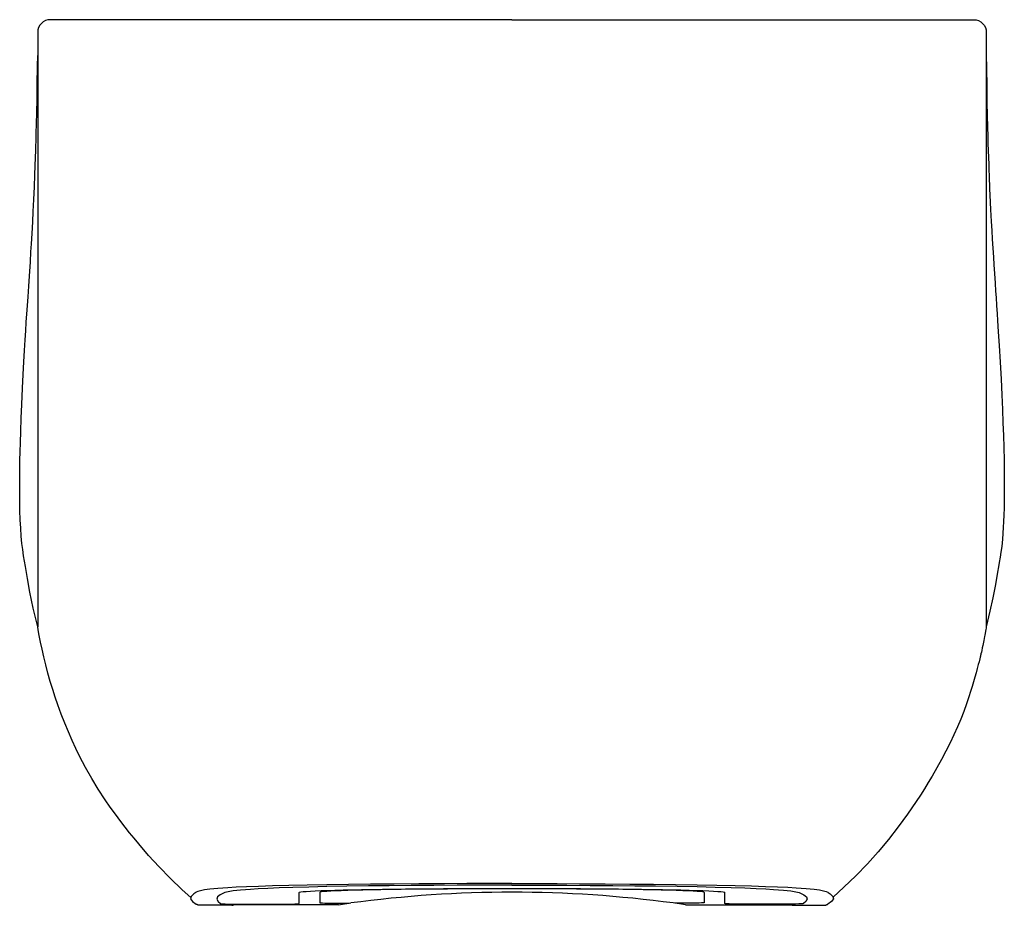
# Model space of a CAD drawing. Header units: millimetres. Extents: x -0.195 to 0.195, y 0.05 to 0.4.
import ezdxf

# ---------------------------------------------------------------- set-up
doc = ezdxf.new("R2010")
doc.units = ezdxf.units.MM
doc.layers.add('BLOCKS', color=3, linetype='Continuous')

msp = doc.modelspace()

# ---------------------------------------------------------------- linework, layer by layer
at = {"layer": 'BLOCKS'}
for p, q in [((0, 0.4000000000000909), (-0.1825001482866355, 0.4000000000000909)), ((0, 0.4000000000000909), (0.1825001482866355, 0.4000000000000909)), ((-0.1875000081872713, 0.3949999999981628), (-0.1875000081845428, 0.1601093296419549)), ((0.1875000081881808, 0.3949999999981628), (0.1875000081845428, 0.1601093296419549)), ((-0.08418246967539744, 0.05071300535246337), (-0.08418246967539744, 0.05514088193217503)), ((-0.07601572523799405, 0.05514088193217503), (-0.07601572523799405, 0.05103813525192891)), ((0.07601572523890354, 0.05514088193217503), (0.07601572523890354, 0.05103813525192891)), ((0.08418246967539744, 0.05071300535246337), (0.08418246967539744, 0.05514088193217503)), ((-0.06911398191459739, 0.05090687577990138), (-0.06437795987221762, 0.05090687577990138)), ((-0.06854763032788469, 0.05027951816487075), (-0.06370732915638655, 0.05095117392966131)), ((-0.06437795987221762, 0.05090687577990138), (-0.06370732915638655, 0.05095117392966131)), ((0.06437795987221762, 0.05090687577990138), (0.06370732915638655, 0.05095117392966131)), ((0.06854763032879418, 0.05027951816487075), (0.06370732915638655, 0.05095117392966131)), ((0.06911398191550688, 0.05090687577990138), (0.06437795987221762, 0.05090687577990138)), ((-0.1107298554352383, 0.05003888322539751), (-0.1235077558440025, 0.05003888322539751)), ((-0.06926754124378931, 0.0502282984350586), (-0.1046351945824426, 0.0502282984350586)), ((-0.06854763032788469, 0.05027951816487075), (-0.06926754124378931, 0.0502282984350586)), ((0.06854763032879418, 0.05027951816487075), (0.0692675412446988, 0.0502282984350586)), ((0.0692675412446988, 0.0502282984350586), (0.1046351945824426, 0.0502282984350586)), ((0.1107298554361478, 0.05003888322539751), (0.123507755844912, 0.05003888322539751))]:
    msp.add_line(p, q, dxfattribs=at)
at = {"layer": 'BLOCKS', "flags": 128}
for points in [[(-0.1825001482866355, 0.4000000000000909), (-0.1834755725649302, 0.3999039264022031), (-0.1844135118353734, 0.3996193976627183), (-0.1852779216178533, 0.3991573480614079), (-0.1860355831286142, 0.3985355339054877), (-0.1866573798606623, 0.3977778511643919), (-0.1871194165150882, 0.3969134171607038), (-0.1874039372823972, 0.3959754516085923), (-0.1875000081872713, 0.3949999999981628)], [(0.1825001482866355, 0.4000000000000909), (0.1834755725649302, 0.3999039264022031), (0.1844135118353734, 0.3996193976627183), (0.1852779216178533, 0.3991573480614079), (0.1860355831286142, 0.3985355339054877), (0.1866573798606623, 0.3977778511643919), (0.1871194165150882, 0.3969134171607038), (0.1874039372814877, 0.3959754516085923), (0.1875000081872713, 0.3949999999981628)], [(-0.1875000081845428, 0.1601106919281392), (-0.1892261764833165, 0.1674525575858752), (-0.1905531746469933, 0.1738010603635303), (-0.1915625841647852, 0.1791868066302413), (-0.1923733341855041, 0.1839383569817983), (-0.1930365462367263, 0.1881560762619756), (-0.1934013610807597, 0.1906248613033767), (-0.1937153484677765, 0.1930361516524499), (-0.1939800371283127, 0.1958697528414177), (-0.1941959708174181, 0.1990288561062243), (-0.1943634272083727, 0.2023607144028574), (-0.1944911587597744, 0.2060359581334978), (-0.19457163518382, 0.2099209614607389), (-0.1946048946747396, 0.2134922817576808), (-0.1946065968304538, 0.2169105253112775), (-0.1945845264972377, 0.2202020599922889), (-0.1945459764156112, 0.2232459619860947), (-0.1944979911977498, 0.2259956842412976), (-0.1944270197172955, 0.2292463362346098), (-0.1943315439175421, 0.2328755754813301), (-0.1941941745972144, 0.2373092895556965), (-0.1940039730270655, 0.2425966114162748), (-0.193784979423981, 0.247961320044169), (-0.1934916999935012, 0.2543728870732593), (-0.1932175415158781, 0.2598025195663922), (-0.1929419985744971, 0.2648368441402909), (-0.1926860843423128, 0.2692416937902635), (-0.192424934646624, 0.2735371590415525), (-0.1922022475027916, 0.2770785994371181), (-0.1919829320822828, 0.2804832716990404), (-0.1916660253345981, 0.2852987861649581), (-0.1913214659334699, 0.2904495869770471), (-0.1910368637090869, 0.2946798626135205), (-0.1907662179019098, 0.2987170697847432), (-0.1903973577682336, 0.304307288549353), (-0.1901434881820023, 0.3082621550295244), (-0.1899431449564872, 0.3114740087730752), (-0.1896979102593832, 0.3155680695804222), (-0.1894448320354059, 0.3200812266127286), (-0.1892334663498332, 0.324158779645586), (-0.1890032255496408, 0.3289073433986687), (-0.1887795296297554, 0.3338977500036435), (-0.1885794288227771, 0.3387460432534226), (-0.1884396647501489, 0.3423006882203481), (-0.1883215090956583, 0.3455116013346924), (-0.1882292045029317, 0.3483089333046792), (-0.1881794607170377, 0.349992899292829), (-0.1881185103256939, 0.3521677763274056), (-0.1880404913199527, 0.3550958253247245), (-0.1879487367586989, 0.3587890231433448), (-0.1878474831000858, 0.3632622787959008), (-0.1877418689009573, 0.3685332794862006), (-0.1876378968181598, 0.3746222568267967), (-0.1875430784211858, 0.3815532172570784), (-0.1875000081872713, 0.385890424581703)], [(0.1875000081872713, 0.3860269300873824), (0.1875521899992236, 0.3808612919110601), (0.1876517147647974, 0.373698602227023), (0.1877603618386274, 0.367458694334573), (0.18787055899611, 0.3621203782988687), (0.1879782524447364, 0.3575665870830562), (0.1880743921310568, 0.353919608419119), (0.1881556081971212, 0.3510861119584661), (0.1882391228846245, 0.348369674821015), (0.1883298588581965, 0.3456063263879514), (0.1884280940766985, 0.342797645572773), (0.1885104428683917, 0.3405669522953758), (0.1885914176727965, 0.3384682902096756), (0.1886679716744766, 0.3365606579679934), (0.1887394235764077, 0.3348402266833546), (0.1888134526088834, 0.3331129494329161), (0.1889208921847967, 0.3306955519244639), (0.1891911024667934, 0.3250072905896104), (0.1894369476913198, 0.3202280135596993), (0.1896352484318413, 0.3166534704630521), (0.1898374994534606, 0.3132112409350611), (0.1900543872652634, 0.3096789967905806), (0.1902784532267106, 0.3061459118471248), (0.190470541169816, 0.3031861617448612), (0.1906961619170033, 0.2997686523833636), (0.1909538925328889, 0.2959146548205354), (0.1911710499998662, 0.2926859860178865), (0.1913359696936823, 0.2902339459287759), (0.1915508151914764, 0.2870279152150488), (0.191769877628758, 0.2837315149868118), (0.1919384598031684, 0.2811655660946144), (0.1922255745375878, 0.2767119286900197), (0.1925650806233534, 0.2712536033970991), (0.1929510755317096, 0.2646752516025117), (0.1933148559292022, 0.2579280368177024), (0.1936168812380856, 0.2517279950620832), (0.1938679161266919, 0.2460097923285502), (0.194076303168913, 0.2406870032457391), (0.1942468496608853, 0.2357028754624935), (0.194384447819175, 0.230945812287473), (0.194497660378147, 0.2260065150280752), (0.1945750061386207, 0.2210838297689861), (0.1946065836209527, 0.2169161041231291), (0.1946075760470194, 0.2142307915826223), (0.1945823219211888, 0.2107368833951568), (0.1945180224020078, 0.2070865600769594), (0.194434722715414, 0.2042144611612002), (0.1943351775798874, 0.2017171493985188), (0.1942153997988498, 0.1993669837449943), (0.193880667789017, 0.194673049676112), (0.1935869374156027, 0.1918410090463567), (0.1932684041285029, 0.1895880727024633), (0.1929367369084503, 0.1875472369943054), (0.1925902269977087, 0.1855676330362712), (0.1923007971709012, 0.1838549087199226), (0.1919433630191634, 0.1817261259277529), (0.1915058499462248, 0.1791797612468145), (0.1909734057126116, 0.1762139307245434), (0.1900849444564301, 0.1716031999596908), (0.1889465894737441, 0.1662372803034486), (0.1875000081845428, 0.1601106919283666)], [(-0.1269608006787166, 0.05307129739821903), (-0.1304131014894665, 0.0561789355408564), (-0.1351006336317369, 0.06070074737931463), (-0.1395101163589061, 0.06523983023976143), (-0.1436544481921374, 0.0697735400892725), (-0.1475457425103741, 0.07427998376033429), (-0.1493998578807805, 0.07651644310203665), (-0.1511944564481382, 0.07873842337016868), (-0.1529304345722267, 0.08094358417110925), (-0.1546084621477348, 0.0831297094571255), (-0.1567563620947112, 0.08601138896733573), (-0.1588045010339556, 0.08885647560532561), (-0.1607595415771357, 0.0916776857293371), (-0.1635320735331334, 0.09589734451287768), (-0.1661318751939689, 0.1001485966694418), (-0.1685848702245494, 0.1044843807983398), (-0.170919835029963, 0.1089574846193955), (-0.1724243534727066, 0.1120421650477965), (-0.1738952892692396, 0.1152276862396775), (-0.1753380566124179, 0.1185305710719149), (-0.1767563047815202, 0.1219678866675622), (-0.1781517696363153, 0.1255573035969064), (-0.1795238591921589, 0.1293171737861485), (-0.1805355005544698, 0.132260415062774), (-0.1815292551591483, 0.1353186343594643), (-0.1825005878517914, 0.1384955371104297), (-0.1834314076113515, 0.1417480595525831), (-0.1842997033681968, 0.1450055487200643), (-0.1850884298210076, 0.1481954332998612), (-0.1857855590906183, 0.1512437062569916), (-0.1863837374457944, 0.1540751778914), (-0.1868824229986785, 0.1566286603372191), (-0.1872934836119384, 0.1589004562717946), (-0.1874982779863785, 0.1601117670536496)], [(0.1875000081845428, 0.1601106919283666), (0.1873942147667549, 0.1595115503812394), (0.1873123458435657, 0.1590247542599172), (0.1871946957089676, 0.1583354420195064), (0.1870311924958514, 0.1574108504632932), (0.1869287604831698, 0.1568501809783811), (0.1868105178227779, 0.156218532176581), (0.1866748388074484, 0.1555118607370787), (0.1865200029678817, 0.1547261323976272), (0.1863908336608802, 0.1540855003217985), (0.1862491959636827, 0.1533968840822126), (0.1860942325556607, 0.1526586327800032), (0.1858931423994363, 0.151722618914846), (0.1856704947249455, 0.1507127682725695), (0.185533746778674, 0.1501050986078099), (0.1853891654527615, 0.1494722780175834), (0.1853138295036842, 0.1491462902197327), (0.1852364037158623, 0.1488138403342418), (0.1851568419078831, 0.1484748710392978), (0.1850750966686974, 0.1481293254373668), (0.1849048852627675, 0.1474183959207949), (0.1846323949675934, 0.1463033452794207), (0.1843387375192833, 0.1451317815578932), (0.1839308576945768, 0.1435531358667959), (0.1834858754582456, 0.1418899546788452), (0.1830025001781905, 0.1401468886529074), (0.1824790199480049, 0.1383287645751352), (0.1819134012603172, 0.1364405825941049), (0.1813034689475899, 0.1344874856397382), (0.1806468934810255, 0.1324747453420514), (0.1796634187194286, 0.1296196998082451), (0.1785807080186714, 0.1266759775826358), (0.1773930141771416, 0.123657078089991), (0.1760962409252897, 0.1205756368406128), (0.1746747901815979, 0.1174108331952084), (0.1731455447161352, 0.1142034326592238), (0.1715158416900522, 0.1109615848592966), (0.169790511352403, 0.1076901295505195), (0.1679720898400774, 0.1043932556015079), (0.1660623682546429, 0.1010756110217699), (0.1645708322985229, 0.0985767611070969), (0.1630287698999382, 0.09607131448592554), (0.161436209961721, 0.09356164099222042), (0.1597930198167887, 0.09105020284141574), (0.1563535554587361, 0.08603223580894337), (0.1527070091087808, 0.08103825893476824), (0.1488489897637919, 0.07608940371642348), (0.1447748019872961, 0.07120656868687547), (0.1404799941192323, 0.06641004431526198), (0.1359605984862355, 0.06171930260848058), (0.1312141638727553, 0.05715289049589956), (0.1268923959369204, 0.05330066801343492)], [(0, 0.05862472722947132), (-0.008983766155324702, 0.05861819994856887), (-0.01791723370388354, 0.05859874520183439), (-0.02670269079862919, 0.0585665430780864), (-0.03677868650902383, 0.05851231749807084), (-0.04654252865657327, 0.05844083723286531), (-0.05588043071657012, 0.05835317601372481), (-0.064678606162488, 0.05825040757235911), (-0.07315658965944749, 0.05812888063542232), (-0.08101994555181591, 0.0579924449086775), (-0.08819718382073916, 0.05784289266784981), (-0.09461681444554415, 0.05768201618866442), (-0.1001938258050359, 0.05750968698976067), (-0.1049806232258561, 0.05732748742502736), (-0.1090148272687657, 0.05714245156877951), (-0.1123340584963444, 0.05696161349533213), (-0.1163395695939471, 0.05668563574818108), (-0.1193867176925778, 0.05639708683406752), (-0.1216173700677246, 0.05609871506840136), (-0.1231733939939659, 0.05579326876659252), (-0.1241966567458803, 0.05548349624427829), (-0.1248290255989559, 0.05517214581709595), (-0.1250210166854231, 0.05504730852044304), (-0.1257367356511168, 0.05454786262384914), (-0.12680710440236, 0.05354854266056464), (-0.1270758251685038, 0.0525494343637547), (-0.1262522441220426, 0.05153164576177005), (-0.1248014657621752, 0.05051332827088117)], [(0, 0.05862472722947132), (0.008983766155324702, 0.05861819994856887), (0.01791723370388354, 0.05859874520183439), (0.02670269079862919, 0.0585665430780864), (0.03677868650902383, 0.05851231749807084), (0.04654252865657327, 0.05844083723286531), (0.05588043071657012, 0.05835317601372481), (0.064678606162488, 0.05825040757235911), (0.07315658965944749, 0.05812888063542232), (0.08101994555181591, 0.0579924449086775), (0.08819718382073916, 0.05784289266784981), (0.09461681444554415, 0.05768201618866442), (0.1001938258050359, 0.05750968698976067), (0.1049806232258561, 0.05732748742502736), (0.1090148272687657, 0.05714245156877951), (0.1123340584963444, 0.05696161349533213), (0.1163395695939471, 0.05668563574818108), (0.1193867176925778, 0.05639708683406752), (0.1216173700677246, 0.05609871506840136), (0.1231733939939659, 0.05579326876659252), (0.1241966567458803, 0.05548349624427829), (0.1248290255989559, 0.05517214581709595), (0.1250210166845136, 0.05504730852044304), (0.1257367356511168, 0.05454786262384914), (0.12680710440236, 0.05354854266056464), (0.1270758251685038, 0.0525494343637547), (0.1262522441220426, 0.05153164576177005), (0.1248014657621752, 0.05051332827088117)], [(0, 0.05802220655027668), (-0.01088210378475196, 0.05801005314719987), (-0.02161764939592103, 0.05797464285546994), (-0.03089288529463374, 0.05792409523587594), (-0.03989968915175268, 0.0578564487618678), (-0.04852996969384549, 0.05777320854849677), (-0.05667563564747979, 0.05767587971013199), (-0.06523460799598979, 0.05755028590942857), (-0.07313407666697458, 0.05740903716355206), (-0.08029045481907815, 0.05725446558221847), (-0.08662015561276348, 0.05708890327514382), (-0.09200683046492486, 0.05691450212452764), (-0.09653769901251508, 0.05673101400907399), (-0.1002969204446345, 0.05654115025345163), (-0.1033686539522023, 0.05634762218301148), (-0.1072593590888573, 0.05603397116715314), (-0.1101771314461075, 0.05571617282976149), (-0.1122161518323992, 0.05539580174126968), (-0.1134706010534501, 0.05507443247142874), (-0.1153979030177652, 0.05420134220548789), (-0.1164102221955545, 0.05332756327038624), (-0.1166327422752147, 0.05245343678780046), (-0.1161906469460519, 0.05157930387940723), (-0.1152091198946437, 0.05070550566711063)], [(-0.08418246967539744, 0.05514088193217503), (-0.08400222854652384, 0.0552437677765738), (-0.08346227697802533, 0.05534621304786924), (-0.08256492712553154, 0.05544777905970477), (-0.0813140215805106, 0.05554803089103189), (-0.07971491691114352, 0.05564653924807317), (-0.0777744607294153, 0.05574288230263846), (-0.07550096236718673, 0.05583664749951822), (-0.07290415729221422, 0.05592743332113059), (-0.0699951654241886, 0.0560148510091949), (-0.06678644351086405, 0.05609852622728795), (-0.0632917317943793, 0.05617810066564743), (-0.05952599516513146, 0.05625323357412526), (-0.05550535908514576, 0.05632360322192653), (-0.0512470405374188, 0.05638890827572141), (-0.04676927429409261, 0.0564488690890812), (-0.04209123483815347, 0.05650322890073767), (-0.03723295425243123, 0.05655175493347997), (-0.03221523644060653, 0.05659423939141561), (-0.02705956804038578, 0.05663050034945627), (-0.02178802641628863, 0.05666038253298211), (-0.01642318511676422, 0.05668375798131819), (-0.01098801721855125, 0.05670052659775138), (-0.005505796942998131, 0.05671061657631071), (0, 0.05671398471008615), (0.005505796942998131, 0.05671061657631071), (0.01098801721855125, 0.05670052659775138), (0.01642318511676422, 0.05668375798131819), (0.02178802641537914, 0.05666038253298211), (0.02705956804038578, 0.05663050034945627), (0.03221523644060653, 0.05659423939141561), (0.03723295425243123, 0.05655175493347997), (0.04209123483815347, 0.05650322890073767), (0.04676927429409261, 0.0564488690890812), (0.0512470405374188, 0.05638890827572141), (0.05550535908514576, 0.05632360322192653), (0.05952599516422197, 0.05625323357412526), (0.0632917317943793, 0.05617810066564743), (0.06678644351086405, 0.05609852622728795), (0.0699951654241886, 0.0560148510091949), (0.07290415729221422, 0.05592743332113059), (0.07550096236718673, 0.05583664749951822), (0.0777744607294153, 0.05574288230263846), (0.07971491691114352, 0.05564653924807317), (0.0813140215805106, 0.05554803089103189), (0.08256492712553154, 0.05544777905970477), (0.08346227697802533, 0.05534621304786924), (0.08400222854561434, 0.0552437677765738), (0.08418246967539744, 0.05514088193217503)], [(0.07601572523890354, 0.05514088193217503), (0.07583851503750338, 0.05523781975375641), (0.07530771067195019, 0.05533430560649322), (0.0744257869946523, 0.05542988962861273), (0.07319685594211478, 0.05552412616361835), (0.07162664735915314, 0.05561657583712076), (0.06972248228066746, 0.0557068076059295), (0.06749323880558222, 0.05579440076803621), (0.06494931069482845, 0.05587894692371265), (0.06210255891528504, 0.05596005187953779), (0.05896625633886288, 0.0560373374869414), (0.05555502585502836, 0.05611044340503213), (0.05188477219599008, 0.05617902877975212), (0.0479726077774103, 0.0562427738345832), (0.04383677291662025, 0.05630138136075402), (0.03949655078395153, 0.05635457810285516), (0.0349721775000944, 0.05640211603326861), (0.03028474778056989, 0.05644377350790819), (0.02545611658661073, 0.05647935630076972), (0.02050879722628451, 0.05650869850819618), (0.01546585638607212, 0.05653166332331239), (0.01035080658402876, 0.05654814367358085), (0.005187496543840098, 0.05655806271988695), (0, 0.05656137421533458), (-0.005187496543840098, 0.05655806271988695), (-0.01035080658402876, 0.05654814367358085), (-0.01546585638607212, 0.05653166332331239), (-0.02050879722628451, 0.05650869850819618), (-0.02545611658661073, 0.05647935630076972), (-0.03028474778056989, 0.05644377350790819), (-0.0349721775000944, 0.05640211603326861), (-0.03949655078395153, 0.05635457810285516), (-0.04383677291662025, 0.05630138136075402), (-0.0479726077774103, 0.0562427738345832), (-0.05188477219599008, 0.05617902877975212), (-0.05555502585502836, 0.05611044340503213), (-0.05896625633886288, 0.0560373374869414), (-0.06210255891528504, 0.05596005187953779), (-0.06494931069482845, 0.05587894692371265), (-0.06749323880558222, 0.05579440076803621), (-0.06972248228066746, 0.0557068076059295), (-0.07162664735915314, 0.05561657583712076), (-0.07319685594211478, 0.05552412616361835), (-0.0744257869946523, 0.05542988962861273), (-0.07530771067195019, 0.05533430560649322), (-0.07583851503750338, 0.05523781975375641), (-0.07601572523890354, 0.05514088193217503)], [(0, 0.05802220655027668), (0.01088210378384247, 0.05801005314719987), (0.02161764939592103, 0.05797464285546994), (0.03089288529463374, 0.05792409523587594), (0.03989968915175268, 0.0578564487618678), (0.04852996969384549, 0.05777320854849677), (0.05667563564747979, 0.05767587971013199), (0.06523460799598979, 0.05755028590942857), (0.07313407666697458, 0.05740903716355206), (0.08029045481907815, 0.05725446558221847), (0.08662015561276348, 0.05708890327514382), (0.09200683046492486, 0.05691450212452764), (0.09653769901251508, 0.05673101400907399), (0.1002969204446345, 0.05654115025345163), (0.1033686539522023, 0.05634762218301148), (0.1072593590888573, 0.05603397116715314), (0.1101771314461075, 0.05571617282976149), (0.1122161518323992, 0.05539580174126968), (0.1134706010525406, 0.05507443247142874), (0.1153979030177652, 0.05420134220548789), (0.1164102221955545, 0.05332756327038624), (0.1166327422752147, 0.05245343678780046), (0.1161906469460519, 0.05157930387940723), (0.1152091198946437, 0.05070550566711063)], [(-0.1152091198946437, 0.05070550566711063), (-0.1149590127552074, 0.05066062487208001), (-0.1143392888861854, 0.05061701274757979), (-0.1133649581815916, 0.05057572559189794), (-0.1120596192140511, 0.0505377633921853), (-0.1104548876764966, 0.05050404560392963), (-0.1085896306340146, 0.05047538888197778), (-0.1065090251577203, 0.05045248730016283), (-0.1042634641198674, 0.05043589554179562), (-0.1019073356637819, 0.05042601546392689), (-0.09949770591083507, 0.05042308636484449), (-0.09709293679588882, 0.05042717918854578), (-0.09475127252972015, 0.05043819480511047), (-0.09252942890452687, 0.05045586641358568), (-0.09048121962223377, 0.05047976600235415), (-0.088656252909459, 0.05050931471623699), (-0.08709872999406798, 0.05054379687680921), (-0.08584637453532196, 0.05058237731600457), (-0.08492951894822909, 0.05062412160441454), (-0.0843703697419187, 0.05066801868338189), (-0.08418246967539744, 0.050713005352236)], [(-0.07601572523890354, 0.05103813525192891), (-0.07588373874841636, 0.0510124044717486), (-0.07549273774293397, 0.05098772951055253), (-0.07485741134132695, 0.05096503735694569), (-0.07400162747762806, 0.0509451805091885), (-0.07295753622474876, 0.05092890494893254), (-0.07176436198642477, 0.0509168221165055), (-0.07046692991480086, 0.05090938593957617), (-0.06911398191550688, 0.05090687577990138)], [(0.07601572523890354, 0.05103813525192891), (0.07588373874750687, 0.0510124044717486), (0.07549273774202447, 0.05098772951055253), (0.07485741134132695, 0.05096503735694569), (0.07400162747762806, 0.0509451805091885), (0.07295753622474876, 0.05092890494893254), (0.07176436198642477, 0.0509168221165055), (0.07046692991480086, 0.05090938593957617), (0.06911398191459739, 0.05090687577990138)], [(0.1152091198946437, 0.05070550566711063), (0.1149590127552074, 0.05066062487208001), (0.1143392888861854, 0.05061701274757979), (0.1133649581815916, 0.05057572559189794), (0.1120596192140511, 0.0505377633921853), (0.1104548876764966, 0.05050404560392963), (0.1085896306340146, 0.05047538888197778), (0.1065090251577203, 0.05045248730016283), (0.1042634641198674, 0.05043589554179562), (0.1019073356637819, 0.05042601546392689), (0.09949770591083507, 0.05042308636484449), (0.09709293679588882, 0.05042717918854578), (0.09475127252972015, 0.05043819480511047), (0.09252942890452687, 0.05045586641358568), (0.09048121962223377, 0.05047976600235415), (0.088656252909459, 0.05050931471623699), (0.08709872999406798, 0.05054379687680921), (0.08584637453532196, 0.05058237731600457), (0.08492951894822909, 0.05062412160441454), (0.0843703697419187, 0.05066801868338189), (0.08418246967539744, 0.050713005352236)], [(-0.123507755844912, 0.05003888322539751), (-0.1236834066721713, 0.05004652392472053), (-0.1238576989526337, 0.05006957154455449), (-0.1240292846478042, 0.05010784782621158), (-0.1241968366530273, 0.05016105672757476), (-0.1243590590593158, 0.05022878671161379), (-0.1245146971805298, 0.05031051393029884), (-0.1246625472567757, 0.05040560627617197), (-0.1248014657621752, 0.05051332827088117)], [(-0.1046351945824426, 0.0502282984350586), (-0.1074025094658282, 0.05022158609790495), (-0.1093262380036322, 0.0502057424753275), (-0.1099538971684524, 0.05019519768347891)], [(0.1046351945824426, 0.0502282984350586), (0.1074025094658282, 0.05022158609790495), (0.1093262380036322, 0.0502057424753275), (0.110000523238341, 0.05019441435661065)], [(0.1107298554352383, 0.05003888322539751), (0.1101173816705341, 0.0501353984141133), (0.110000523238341, 0.05019441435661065)], [(0.1235077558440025, 0.05003888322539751), (0.1236834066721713, 0.05004652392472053), (0.1238576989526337, 0.05006957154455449), (0.1240292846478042, 0.05010784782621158), (0.1241968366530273, 0.05016105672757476), (0.1243590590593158, 0.05022878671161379), (0.1245146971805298, 0.05031051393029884), (0.1246625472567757, 0.05040560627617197), (0.1248014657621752, 0.05051332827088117)]]:
    msp.add_lwpolyline(points, dxfattribs=at)
at = {"layer": 'BLOCKS'}
for centre, radius, start, end in [((0, -0.4259337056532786), 0.4811214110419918, 82.39087524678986, 97.60912475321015), ((-0.1107298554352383, 0.05203853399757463), 0.00200000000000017, 270, 292.8288135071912)]:
    msp.add_arc(centre, radius, start, end, dxfattribs=at)

doc.saveas('drawing.dxf')
